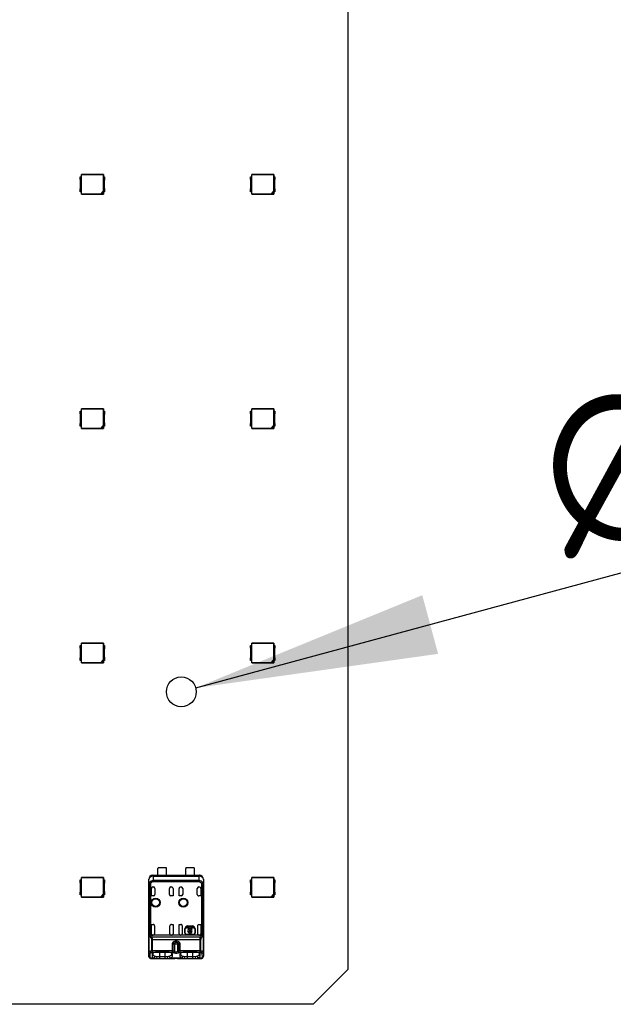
# Model space of a CAD drawing. Header units: millimetres. Extents: x 0 to 210, y 0 to 297.
# Tile 6 of 28: x 93.97 to 102.52, y 143.5 to 157.68. Entities that reach past the tile are written whole.
import ezdxf

# ---------------------------------------------------------------- set-up
doc = ezdxf.new("R2010")
doc.units = ezdxf.units.MM
doc.header["$LTSCALE"] = 19.36
doc.layers.get('0').update_dxf_attribs({"linetype": 'CONTINUOUS'})
doc.layers.add('Z_DIM_2D', color=7, linetype='CONTINUOUS')
doc.layers.add('Z_NOTICE', color=7, linetype='CONTINUOUS')
doc.styles.get("Standard").update_dxf_attribs({"font": 'txt', "width": 0.7})
doc.styles.add('TEXTSTYLE_3', font='helveticaneueltw1g-ltcn.otf')
doc.styles.add('TEXTSTYLE_4', font='gdt', dxfattribs={"width": 0.7})
doc.dimstyles.new('DIMSTYLE_3', dxfattribs={"dimtxt": 2.1, "dimasz": 3.5, "dimexe": 1.5, "dimexo": 0, "dimtad": 1, "dimdec": 3, "dimlfac": 10, "dimdsep": 46, "dimtxsty": 'TEXTSTYLE_3', "dimblk": '_FILLED', "dimblk1": '_FILLED', "dimblk2": '_FILLED', "dimcen": 0.09, "dimclrt": 5, "dimadec": 3, "dimazin": 2, "dimtol": 1, "dimtp": 0.1, "dimtm": 0.1, "dimtfac": 1, "dimtdec": 3, "dimtofl": 0, "dimtmove": 0, "dimatfit": 1, "dimldrblk": '_FILLED', "dimfxl": 0, "dimtolj": 1, "dimarcsym": 0})
doc.dimstyles.get("Standard").update_dxf_attribs({"dimtxt": 3.5, "dimasz": 3.5, "dimexe": 1.5, "dimexo": 0, "dimtad": 1, "dimdec": 3, "dimdsep": 46, "dimtxsty": 'Standard', "dimblk": '_FILLED', "dimblk1": '_FILLED', "dimblk2": '_FILLED', "dimcen": 0.09, "dimclrt": 5, "dimadec": 3, "dimazin": 2, "dimtol": 1, "dimtp": 0.001, "dimtm": 0.001, "dimtfac": 1, "dimtdec": 3, "dimtofl": 0, "dimtmove": 0, "dimatfit": 3, "dimldrblk": '_FILLED', "dimfxl": 0, "dimtolj": 1, "dimarcsym": 0})

# ---------------------------------------------------------------- blocks, each defined once
blk = doc.blocks.new('_FILLED')
at = {"color": 0, "linetype": 'ByBlock'}
blk.add_solid([(0, 0), (-1, 0.125), (-1, -0.125)], dxfattribs=at)
blk = doc.blocks.new('*D8')
at = {"layer": 'Z_DIM_2D', "color": 2, "linetype": 'Continuous', "transparency": 16777216}
blk.add_line((96.506, 148.056), (116.448, 153.447), dxfattribs=at)
at = {"layer": 'Z_DIM_2D', "color": 2, "linetype": 'Continuous', "transparency": 16777216, "xscale": 3.5, "yscale": 3.5, "zscale": 3.5, "rotation": 195.1266903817}
blk.add_blockref('_FILLED', (96.506, 148.056), dxfattribs=at)
at = {"layer": 'Z_DIM_2D', "color": 5, "linetype": 'Continuous', "transparency": 16777216}
for s, height, style, p in [(' (4x)', 2.1, 'TEXTSTYLE_3', (111.961, 152.778)), ('0.1', 1.47, 'TEXTSTYLE_3', (109.496, 152.438)), ('4.3', 2.1, 'TEXTSTYLE_3', (104.519, 150.766)), ('`', 1.47, 'TEXTSTYLE_4', (107.841, 151.99)), ('n', 2.1, 'TEXTSTYLE_4', (101.816, 150.035))]:
    blk.add_text(s, height=height, rotation=15.1267, dxfattribs=dict(at, style=style)).set_placement(p)

msp = doc.modelspace()

# ---------------------------------------------------------------- linework, layer by layer
at = {"color": 7, "linetype": 'Continuous'}
for p, q in [((98.69799, 169.9997), (98.69799, 143.9997)), ((94.8425, 155.4181), (94.85881, 155.4181)), ((94.8425, 155.37643), (94.8425, 155.4181)), ((95.1775, 155.4491), (94.8575, 155.4491)), ((94.8575, 155.4491), (94.86091, 155.44569)), ((94.8575, 155.4181), (94.8575, 155.4491)), ((94.85881, 155.2001), (94.85881, 155.4181)), ((95.1741, 155.44569), (94.86091, 155.44569)), ((94.86091, 155.17251), (94.86091, 155.44569)), ((95.1741, 155.44569), (95.1775, 155.4491)), ((95.1741, 155.44569), (95.1741, 155.20481)), ((95.17619, 155.4181), (95.1925, 155.4181)), ((95.17619, 155.4181), (95.17619, 155.2001)), ((95.1775, 155.4491), (95.1775, 155.4181)), ((95.1925, 155.4181), (95.1925, 155.37643)), ((97.29704, 155.4181), (97.31335, 155.4181)), ((97.29704, 155.37643), (97.29704, 155.4181)), ((97.63204, 155.4491), (97.31204, 155.4491)), ((97.31204, 155.4491), (97.31545, 155.44569)), ((97.31204, 155.4181), (97.31204, 155.4491)), ((97.31335, 155.2001), (97.31335, 155.4181)), ((97.62864, 155.44569), (97.31545, 155.44569)), ((97.31545, 155.17251), (97.31545, 155.44569)), ((97.62864, 155.44569), (97.63204, 155.4491)), ((97.62864, 155.44569), (97.62864, 155.20481)), ((97.63073, 155.4181), (97.64704, 155.4181)), ((97.63073, 155.4181), (97.63073, 155.2001)), ((97.63204, 155.4491), (97.63204, 155.4181)), ((97.64704, 155.4181), (97.64704, 155.37643)), ((94.8475, 155.25503), (94.8475, 155.36317)), ((95.1875, 155.36317), (95.1875, 155.25503)), ((97.30204, 155.25503), (97.30204, 155.36317)), ((97.64204, 155.36317), (97.64204, 155.25503)), ((94.8425, 155.2001), (94.8425, 155.24178)), ((94.85881, 155.2001), (94.8425, 155.2001)), ((94.8575, 155.1691), (94.8575, 155.2001)), ((94.86091, 155.17251), (94.8575, 155.1691)), ((94.8575, 155.1691), (95.1775, 155.1691)), ((94.86091, 155.17251), (95.1418, 155.17251)), ((95.1418, 155.17251), (95.1741, 155.20481)), ((95.1418, 155.17251), (95.14574, 155.17146)), ((95.17514, 155.20087), (95.14574, 155.17146)), ((95.14574, 155.17146), (95.17514, 155.17146)), ((95.1741, 155.20481), (95.17514, 155.20087)), ((95.17514, 155.17146), (95.17514, 155.20087)), ((95.1775, 155.1691), (95.17514, 155.17146)), ((95.1925, 155.2001), (95.17619, 155.2001)), ((95.1775, 155.2001), (95.1775, 155.1691)), ((95.1925, 155.24177), (95.1925, 155.2001)), ((97.29704, 155.2001), (97.29704, 155.24178)), ((97.31335, 155.2001), (97.29704, 155.2001)), ((97.31204, 155.1691), (97.31204, 155.2001)), ((97.31545, 155.17251), (97.31204, 155.1691)), ((97.31204, 155.1691), (97.63204, 155.1691)), ((97.31545, 155.17251), (97.59634, 155.17251)), ((97.59634, 155.17251), (97.62864, 155.20481)), ((97.59634, 155.17251), (97.60028, 155.17146)), ((97.62968, 155.20087), (97.60028, 155.17146)), ((97.60028, 155.17146), (97.62968, 155.17146)), ((97.62864, 155.20481), (97.62968, 155.20087)), ((97.62968, 155.17146), (97.62968, 155.20087)), ((97.63204, 155.1691), (97.62968, 155.17146)), ((97.64704, 155.2001), (97.63073, 155.2001)), ((97.63204, 155.2001), (97.63204, 155.1691)), ((97.64704, 155.24177), (97.64704, 155.2001)), ((94.8425, 152.0431), (94.85881, 152.0431)), ((94.8425, 152.00143), (94.8425, 152.0431)), ((95.1775, 152.0741), (94.8575, 152.0741)), ((94.8575, 152.0741), (94.86091, 152.07069)), ((94.8575, 152.0431), (94.8575, 152.0741)), ((94.85881, 151.8251), (94.85881, 152.0431)), ((95.1741, 152.07069), (94.86091, 152.07069)), ((94.86091, 151.79751), (94.86091, 152.07069)), ((95.1741, 152.07069), (95.1775, 152.0741)), ((95.1741, 152.07069), (95.1741, 151.82981)), ((95.17619, 152.0431), (95.1925, 152.0431)), ((95.17619, 152.0431), (95.17619, 151.8251)), ((95.1775, 152.0741), (95.1775, 152.0431)), ((95.1925, 152.0431), (95.1925, 152.00143)), ((97.29704, 152.0431), (97.31335, 152.0431)), ((97.29704, 152.00143), (97.29704, 152.0431)), ((97.63204, 152.0741), (97.31204, 152.0741)), ((97.31204, 152.0741), (97.31545, 152.07069)), ((97.31204, 152.0431), (97.31204, 152.0741)), ((97.31335, 151.8251), (97.31335, 152.0431)), ((97.62864, 152.07069), (97.31545, 152.07069)), ((97.31545, 151.79751), (97.31545, 152.07069)), ((97.62864, 152.07069), (97.63204, 152.0741)), ((97.62864, 152.07069), (97.62864, 151.82981)), ((97.63073, 152.0431), (97.64704, 152.0431)), ((97.63073, 152.0431), (97.63073, 151.8251)), ((97.63204, 152.0741), (97.63204, 152.0431)), ((97.64704, 152.0431), (97.64704, 152.00143)), ((94.8475, 151.88003), (94.8475, 151.98817)), ((95.1875, 151.98817), (95.1875, 151.88003)), ((97.30204, 151.88003), (97.30204, 151.98817)), ((97.64204, 151.98817), (97.64204, 151.88003)), ((94.8425, 151.8251), (94.8425, 151.86678)), ((94.85881, 151.8251), (94.8425, 151.8251)), ((94.8575, 151.7941), (94.8575, 151.8251)), ((94.86091, 151.79751), (94.8575, 151.7941)), ((94.8575, 151.7941), (95.1775, 151.7941)), ((94.86091, 151.79751), (95.1418, 151.79751)), ((95.1418, 151.79751), (95.1741, 151.82981)), ((95.1418, 151.79751), (95.14574, 151.79646)), ((95.17514, 151.82587), (95.14574, 151.79646)), ((95.14574, 151.79646), (95.17514, 151.79646)), ((95.1741, 151.82981), (95.17514, 151.82587)), ((95.17514, 151.79646), (95.17514, 151.82587)), ((95.1775, 151.7941), (95.17514, 151.79646)), ((95.1925, 151.8251), (95.17619, 151.8251)), ((95.1775, 151.8251), (95.1775, 151.7941)), ((95.1925, 151.86677), (95.1925, 151.8251)), ((97.29704, 151.8251), (97.29704, 151.86678)), ((97.31335, 151.8251), (97.29704, 151.8251)), ((97.31204, 151.7941), (97.31204, 151.8251)), ((97.31545, 151.79751), (97.31204, 151.7941)), ((97.31204, 151.7941), (97.63204, 151.7941)), ((97.31545, 151.79751), (97.59634, 151.79751)), ((97.59634, 151.79751), (97.62864, 151.82981)), ((97.59634, 151.79751), (97.60028, 151.79646)), ((97.62968, 151.82587), (97.60028, 151.79646)), ((97.60028, 151.79646), (97.62968, 151.79646)), ((97.62864, 151.82981), (97.62968, 151.82587)), ((97.62968, 151.79646), (97.62968, 151.82587)), ((97.63204, 151.7941), (97.62968, 151.79646)), ((97.64704, 151.8251), (97.63073, 151.8251)), ((97.63204, 151.8251), (97.63204, 151.7941)), ((97.64704, 151.86677), (97.64704, 151.8251)), ((94.8425, 148.6681), (94.85881, 148.6681)), ((94.8425, 148.62643), (94.8425, 148.6681)), ((94.8475, 148.50503), (94.8475, 148.61317)), ((95.1775, 148.6991), (94.8575, 148.6991)), ((94.8575, 148.6991), (94.86091, 148.69569)), ((94.8575, 148.6681), (94.8575, 148.6991)), ((94.85881, 148.4501), (94.85881, 148.6681)), ((95.1741, 148.69569), (94.86091, 148.69569)), ((94.86091, 148.42251), (94.86091, 148.69569)), ((95.1741, 148.69569), (95.1775, 148.6991)), ((95.1741, 148.69569), (95.1741, 148.45481)), ((95.17619, 148.6681), (95.1925, 148.6681)), ((95.17619, 148.6681), (95.17619, 148.4501)), ((95.1775, 148.6991), (95.1775, 148.6681)), ((95.1875, 148.61317), (95.1875, 148.50503)), ((95.1925, 148.6681), (95.1925, 148.62643)), ((97.29704, 148.6681), (97.31335, 148.6681)), ((97.29704, 148.62643), (97.29704, 148.6681)), ((97.30204, 148.50503), (97.30204, 148.61317)), ((97.63204, 148.6991), (97.31204, 148.6991)), ((97.31204, 148.6991), (97.31545, 148.69569)), ((97.31204, 148.6681), (97.31204, 148.6991)), ((97.31335, 148.4501), (97.31335, 148.6681)), ((97.62864, 148.69569), (97.31545, 148.69569)), ((97.31545, 148.42251), (97.31545, 148.69569)), ((97.62864, 148.69569), (97.63204, 148.6991)), ((97.62864, 148.69569), (97.62864, 148.45481)), ((97.63073, 148.6681), (97.64704, 148.6681)), ((97.63073, 148.6681), (97.63073, 148.4501)), ((97.63204, 148.6991), (97.63204, 148.6681)), ((97.64204, 148.61317), (97.64204, 148.50503)), ((97.64704, 148.6681), (97.64704, 148.62643)), ((94.8425, 148.4501), (94.8425, 148.49178)), ((95.1925, 148.49177), (95.1925, 148.4501)), ((97.29704, 148.4501), (97.29704, 148.49178)), ((97.64704, 148.49177), (97.64704, 148.4501)), ((94.85881, 148.4501), (94.8425, 148.4501)), ((94.8575, 148.4191), (94.8575, 148.4501)), ((94.86091, 148.42251), (94.8575, 148.4191)), ((94.8575, 148.4191), (95.1775, 148.4191)), ((94.86091, 148.42251), (95.1418, 148.42251)), ((95.1418, 148.42251), (95.1741, 148.45481)), ((95.1418, 148.42251), (95.14574, 148.42146)), ((95.17514, 148.45087), (95.14574, 148.42146)), ((95.14574, 148.42146), (95.17514, 148.42146)), ((95.1741, 148.45481), (95.17514, 148.45087)), ((95.17514, 148.42146), (95.17514, 148.45087)), ((95.1775, 148.4191), (95.17514, 148.42146)), ((95.1925, 148.4501), (95.17619, 148.4501)), ((95.1775, 148.4501), (95.1775, 148.4191)), ((97.31335, 148.4501), (97.29704, 148.4501)), ((97.31204, 148.4191), (97.31204, 148.4501)), ((97.31545, 148.42251), (97.31204, 148.4191)), ((97.31204, 148.4191), (97.63204, 148.4191)), ((97.31545, 148.42251), (97.59634, 148.42251)), ((97.59634, 148.42251), (97.62864, 148.45481)), ((97.59634, 148.42251), (97.60028, 148.42146)), ((97.62968, 148.45087), (97.60028, 148.42146)), ((97.60028, 148.42146), (97.62968, 148.42146)), ((97.62864, 148.45481), (97.62968, 148.45087)), ((97.62968, 148.42146), (97.62968, 148.45087)), ((97.63204, 148.4191), (97.62968, 148.42146)), ((97.64704, 148.4501), (97.63073, 148.4501)), ((97.63204, 148.4501), (97.63204, 148.4191)), ((95.88849, 145.35963), (96.5585, 145.35963)), ((95.8885, 145.35963), (95.8885, 145.35813)), ((95.8885, 145.35813), (96.5585, 145.35813)), ((95.961, 145.35941), (95.961, 145.45463)), ((95.96601, 145.46963), (96.081, 145.46963)), ((96.086, 145.35941), (96.086, 145.45463)), ((96.361, 145.35941), (96.361, 145.45463)), ((96.36601, 145.46963), (96.481, 145.46963)), ((96.486, 145.35941), (96.486, 145.45463)), ((96.5585, 145.35813), (96.5585, 145.35963)), ((94.8425, 145.2931), (94.85881, 145.2931)), ((94.8425, 145.25143), (94.8425, 145.2931)), ((94.8475, 145.13003), (94.8475, 145.23817)), ((95.1775, 145.3241), (94.8575, 145.3241)), ((94.8575, 145.3241), (94.86091, 145.32069)), ((94.8575, 145.2931), (94.8575, 145.3241)), ((94.85881, 145.0751), (94.85881, 145.2931)), ((95.1741, 145.32069), (94.86091, 145.32069)), ((94.86091, 145.04751), (94.86091, 145.32069)), ((95.1741, 145.32069), (95.1775, 145.3241)), ((95.1741, 145.32069), (95.1741, 145.07981)), ((95.17619, 145.2931), (95.1925, 145.2931)), ((95.17619, 145.2931), (95.17619, 145.0751)), ((95.1775, 145.3241), (95.1775, 145.2931)), ((95.1875, 145.23817), (95.1875, 145.13003)), ((95.1925, 145.2931), (95.1925, 145.25143)), ((95.8285, 144.35463), (95.8285, 145.29963)), ((95.83086, 145.23085), (95.83086, 144.25202)), ((95.85788, 145.24363), (95.848, 145.24366)), ((96.61561, 144.25201), (96.61561, 145.23085)), ((96.61613, 144.25202), (96.61613, 145.23085)), ((96.6185, 145.29963), (96.6185, 144.35463)), ((97.29704, 145.2931), (97.31335, 145.2931)), ((97.29704, 145.25143), (97.29704, 145.2931)), ((97.30204, 145.13003), (97.30204, 145.23817)), ((97.63204, 145.3241), (97.31204, 145.3241)), ((97.31204, 145.3241), (97.31545, 145.32069)), ((97.31204, 145.2931), (97.31204, 145.3241)), ((97.31335, 145.0751), (97.31335, 145.2931)), ((97.62864, 145.32069), (97.31545, 145.32069)), ((97.31545, 145.04751), (97.31545, 145.32069)), ((97.62864, 145.32069), (97.63204, 145.3241)), ((97.62864, 145.32069), (97.62864, 145.07981)), ((97.63073, 145.2931), (97.64704, 145.2931)), ((97.63073, 145.2931), (97.63073, 145.0751)), ((97.63204, 145.3241), (97.63204, 145.2931)), ((97.64204, 145.23817), (97.64204, 145.13003)), ((97.64704, 145.2931), (97.64704, 145.25143)), ((94.8425, 145.0751), (94.8425, 145.11678)), ((94.85881, 145.0751), (94.8425, 145.0751)), ((94.8575, 145.0441), (94.8575, 145.0751)), ((95.1418, 145.04751), (95.1741, 145.07981)), ((95.17514, 145.07587), (95.14574, 145.04646)), ((95.1741, 145.07981), (95.17514, 145.07587)), ((95.17514, 145.04646), (95.17514, 145.07587)), ((95.1925, 145.0751), (95.17619, 145.0751)), ((95.1775, 145.0751), (95.1775, 145.0441)), ((95.1925, 145.11677), (95.1925, 145.0751)), ((95.86795, 145.05963), (95.86795, 145.16963)), ((95.88795, 145.18963), (95.8985, 145.18963)), ((95.9185, 145.16963), (95.9185, 145.07963)), ((96.1285, 145.07963), (96.1285, 145.16963)), ((96.1485, 145.18963), (96.15905, 145.18963)), ((96.17905, 145.16963), (96.17905, 145.05963)), ((96.26795, 145.05963), (96.26795, 145.16963)), ((96.28795, 145.18963), (96.2985, 145.18963)), ((96.3185, 145.16963), (96.3185, 145.07963)), ((96.5285, 145.07963), (96.5285, 145.16963)), ((96.5485, 145.18963), (96.55905, 145.18963)), ((96.57905, 145.16963), (96.57905, 145.05963)), ((97.29704, 145.0751), (97.29704, 145.11678)), ((97.31335, 145.0751), (97.29704, 145.0751)), ((97.31204, 145.0441), (97.31204, 145.0751)), ((97.59634, 145.04751), (97.62864, 145.07981)), ((97.62968, 145.07587), (97.60028, 145.04646)), ((97.62864, 145.07981), (97.62968, 145.07587)), ((97.62968, 145.04646), (97.62968, 145.07587)), ((97.64704, 145.0751), (97.63073, 145.0751)), ((97.63204, 145.0751), (97.63204, 145.0441)), ((97.64704, 145.11677), (97.64704, 145.0751)), ((94.86091, 145.04751), (94.8575, 145.0441)), ((94.8575, 145.0441), (95.1775, 145.0441)), ((94.86091, 145.04751), (95.1418, 145.04751)), ((95.1418, 145.04751), (95.14574, 145.04646)), ((95.14574, 145.04646), (95.17514, 145.04646)), ((95.1775, 145.0441), (95.17514, 145.04646)), ((95.8985, 145.05963), (95.86795, 145.05963)), ((96.17905, 145.05963), (96.1485, 145.05963)), ((96.2985, 145.05963), (96.26795, 145.05963)), ((96.57905, 145.05963), (96.5485, 145.05963)), ((97.31545, 145.04751), (97.31204, 145.0441)), ((97.31204, 145.0441), (97.63204, 145.0441)), ((97.31545, 145.04751), (97.59634, 145.04751)), ((97.59634, 145.04751), (97.60028, 145.04646)), ((97.60028, 145.04646), (97.62968, 145.04646)), ((97.63204, 145.0441), (97.62968, 145.04646)), ((95.86795, 144.64963), (95.89247, 144.64963)), ((95.86795, 144.5163), (95.86795, 144.64963)), ((96.15452, 144.64963), (96.17905, 144.64963)), ((96.17905, 144.64963), (96.17905, 144.5163)), ((96.26795, 144.64963), (96.29247, 144.64963)), ((96.26795, 144.5163), (96.26795, 144.64963)), ((96.55452, 144.64963), (96.57905, 144.64963)), ((96.57905, 144.64963), (96.57905, 144.5163)), ((95.91248, 144.62962), (95.91248, 144.5163)), ((96.13451, 144.5163), (96.13451, 144.62962)), ((96.31248, 144.62962), (96.31248, 144.5163)), ((96.35085, 144.5263), (96.35085, 144.5863)), ((96.3535, 144.5263), (96.3535, 144.5863)), ((96.4735, 144.5063), (96.3735, 144.5063)), ((96.4735, 144.50365), (96.3735, 144.50365)), ((96.47267, 144.61438), (96.37387, 144.61438)), ((96.37387, 144.61438), (96.37387, 144.60113)), ((96.37387, 144.60113), (96.41665, 144.60113)), ((96.3935, 144.62894), (96.4535, 144.62894)), ((96.3935, 144.6263), (96.4535, 144.6263)), ((96.41665, 144.60113), (96.41665, 144.59089)), ((96.41665, 144.57847), (96.41665, 144.53716)), ((96.41665, 144.52474), (96.41665, 144.51438)), ((96.41665, 144.51438), (96.4299, 144.51438)), ((96.4299, 144.60113), (96.47267, 144.60113)), ((96.4299, 144.59089), (96.4299, 144.60113)), ((96.4299, 144.53716), (96.4299, 144.57847)), ((96.4299, 144.51438), (96.4299, 144.52474)), ((96.44332, 144.56609), (96.45597, 144.56609)), ((96.45597, 144.54954), (96.44332, 144.54954)), ((96.47267, 144.60113), (96.47267, 144.61438)), ((96.4935, 144.5863), (96.4935, 144.5263)), ((96.49614, 144.5863), (96.49614, 144.5263)), ((96.53451, 144.5163), (96.53451, 144.62962)), ((95.85788, 144.49615), (95.85972, 144.4963)), ((96.58728, 144.4963), (95.85972, 144.4963)), ((96.22268, 144.38963), (96.22157, 144.38963)), ((96.22635, 144.38963), (96.22268, 144.38963)), ((96.58728, 144.4963), (96.58912, 144.49615)), ((95.82946, 144.19387), (95.82946, 144.35463)), ((95.82946, 144.35396), (95.82946, 144.35463)), ((95.83097, 144.25202), (95.83086, 144.25202)), ((95.87749, 144.22693), (95.87722, 144.1941)), ((95.88721, 144.22235), (95.87722, 144.1941)), ((95.8779, 144.22919), (95.8774, 144.22695)), ((95.88736, 144.2389), (95.88721, 144.22233)), ((95.8964, 144.24302), (95.8909, 144.24081)), ((96.10842, 144.24914), (95.9384, 144.24912)), ((96.15636, 144.24068), (96.15084, 144.24288)), ((96.15978, 144.22231), (96.15964, 144.23896)), ((96.16977, 144.19406), (96.15979, 144.22234)), ((96.1695, 144.22693), (96.16894, 144.22978)), ((96.16977, 144.19406), (96.1695, 144.22693)), ((96.27749, 144.22693), (96.27722, 144.1941)), ((96.28721, 144.22235), (96.27722, 144.1941)), ((96.2779, 144.22919), (96.2774, 144.22695)), ((96.28736, 144.2389), (96.28721, 144.22233)), ((96.2964, 144.24302), (96.2909, 144.24081)), ((96.50842, 144.24914), (96.3384, 144.24912)), ((96.55636, 144.24068), (96.55084, 144.24288)), ((96.55978, 144.22231), (96.55964, 144.23896)), ((96.56977, 144.19406), (96.55979, 144.22234)), ((96.5695, 144.22693), (96.56894, 144.22978)), ((96.56977, 144.19406), (96.5695, 144.22693)), ((96.61753, 144.35396), (96.61753, 144.35463)), ((96.61753, 144.35463), (96.61753, 144.19387)), ((95.8387, 144.17102), (95.83872, 144.171)), ((95.86012, 144.16024), (95.8659, 144.1597)), ((95.8659, 144.1597), (95.86909, 144.15963)), ((95.8691, 144.15963), (96.18144, 144.15963)), ((95.94447, 144.15966), (95.94838, 144.18953)), ((95.94838, 144.1895), (96.0986, 144.18949)), ((96.10253, 144.15968), (96.0986, 144.18953)), ((96.13585, 144.16459), (96.13788, 144.16565)), ((96.18145, 144.15963), (96.18409, 144.15968)), ((96.18409, 144.15968), (96.18513, 144.15973)), ((96.18514, 144.15973), (96.1901, 144.16011)), ((96.1901, 144.16011), (96.19443, 144.16059)), ((96.19443, 144.16059), (96.19913, 144.16114)), ((96.24446, 144.16154), (96.25423, 144.1604)), ((96.26186, 144.15973), (96.26559, 144.15963)), ((96.26559, 144.15963), (96.57792, 144.15963)), ((96.34838, 144.1895), (96.4986, 144.18949)), ((96.4986, 144.18953), (96.50254, 144.15969)), ((96.53588, 144.1646), (96.5379, 144.16566)), ((96.60167, 144.16548), (96.60601, 144.16875)), ((96.60601, 144.16875), (96.6083, 144.17102)), ((96.61753, 144.19362), (96.61752, 144.19435)), ((98.19799, 143.4997), (98.69799, 143.9997)), ((98.19799, 143.4997), (72.19799, 143.4997))]:
    msp.add_line(p, q, dxfattribs=at)
at = {"color": 9, "linetype": 'Continuous'}
for p, q in [((95.8902, 145.34393), (95.89016, 145.35797)), ((96.55683, 145.35797), (96.55679, 145.34393)), ((95.8285, 145.29963), (95.83016, 145.29797)), ((95.83086, 145.23085), (95.83016, 145.29797)), ((95.83086, 145.23085), (95.83138, 145.23085)), ((95.83138, 145.23085), (95.83138, 144.25202)), ((95.84095, 145.24363), (95.83996, 145.24363)), ((95.83996, 145.24363), (95.83996, 144.48993)), ((95.84842, 145.24855), (95.8414, 145.25219)), ((95.848, 145.24366), (95.84279, 145.2437)), ((95.85788, 145.24363), (95.84842, 145.24855)), ((95.85788, 144.49615), (95.85788, 145.24363)), ((95.8902, 145.34393), (96.55679, 145.34393)), ((95.8902, 145.34393), (95.8908, 145.28172)), ((96.55623, 145.28172), (95.8908, 145.28172)), ((95.8908, 145.26639), (95.8908, 145.28172)), ((95.8908, 145.26639), (96.55619, 145.26639)), ((96.55623, 145.28172), (96.55619, 145.26639)), ((96.55623, 145.28172), (96.55679, 145.34393)), ((96.60563, 145.25221), (96.58912, 145.24363)), ((96.58912, 145.24363), (96.60704, 145.24363)), ((96.58912, 145.24363), (96.58912, 144.49615)), ((96.60704, 144.49035), (96.60704, 145.24363)), ((96.61561, 145.23085), (96.61613, 145.23085)), ((96.61683, 145.29797), (96.61613, 145.23085)), ((96.61683, 145.29797), (96.6185, 145.29963)), ((96.35085, 144.5863), (96.3535, 144.5863)), ((96.3535, 144.5263), (96.35085, 144.5263)), ((96.3735, 144.50365), (96.3735, 144.5063)), ((96.3935, 144.6263), (96.3935, 144.62894)), ((96.4535, 144.62894), (96.4535, 144.6263)), ((96.4735, 144.5063), (96.4735, 144.50365)), ((96.4935, 144.5863), (96.49614, 144.5863)), ((96.49614, 144.5263), (96.4935, 144.5263)), ((95.86936, 144.43402), (96.57764, 144.43403)), ((95.86936, 144.43402), (95.86936, 144.27004)), ((96.57281, 144.46802), (95.87418, 144.46802)), ((95.88193, 144.25125), (95.88193, 144.43403)), ((96.16506, 144.36963), (96.28193, 144.36963)), ((96.16506, 144.36963), (96.16506, 144.25125)), ((96.17764, 144.36963), (96.17764, 144.27004)), ((96.19885, 144.36963), (96.19885, 144.26324)), ((96.21233, 144.38931), (96.20932, 144.40897)), ((96.21401, 144.38947), (96.21233, 144.38931)), ((96.21582, 144.38957), (96.21401, 144.38947)), ((96.22157, 144.38963), (96.21582, 144.38957)), ((96.23469, 144.3893), (96.23767, 144.40897)), ((96.24814, 144.26324), (96.24814, 144.36963)), ((96.26936, 144.27004), (96.26936, 144.36963)), ((96.28193, 144.25124), (96.28193, 144.36963)), ((96.56506, 144.43403), (96.56506, 144.25124)), ((96.57764, 144.27004), (96.57764, 144.43403)), ((95.82946, 144.19387), (95.83086, 144.25202)), ((95.84946, 144.17506), (95.85086, 144.23322)), ((96.17764, 144.27004), (95.86936, 144.27004)), ((95.87825, 144.22907), (95.87749, 144.22693)), ((95.88193, 144.25125), (96.16506, 144.25125)), ((95.9885, 144.15963), (95.9885, 144.24913)), ((96.0585, 144.24914), (96.0585, 144.15963)), ((96.57764, 144.27004), (96.26936, 144.27004)), ((96.27825, 144.22907), (96.27749, 144.22693)), ((96.28193, 144.25124), (96.56506, 144.25124)), ((96.3885, 144.15963), (96.3885, 144.24913)), ((96.4585, 144.24914), (96.4585, 144.15963)), ((96.59614, 144.23322), (96.59753, 144.17506)), ((96.61613, 144.25202), (96.61753, 144.19387)), ((95.90908, 144.16565), (95.85352, 144.16565)), ((96.30909, 144.16565), (96.13787, 144.16565)), ((96.18409, 144.15971), (96.18513, 144.15973)), ((96.25505, 144.16059), (96.24557, 144.16201)), ((96.25917, 144.16005), (96.25505, 144.16059)), ((96.26291, 144.15971), (96.25917, 144.16005)), ((96.26291, 144.15971), (96.26186, 144.15973)), ((96.59348, 144.16566), (96.5379, 144.16566))]:
    msp.add_line(p, q, dxfattribs=at)
at = {"color": 7, "linetype": 'Continuous'}
for points in [[(95.84214, 145.24363), (95.84193, 145.24361), (95.84173, 145.2436), (95.84153, 145.24359), (95.84133, 145.2436), (95.84114, 145.24361), (95.84095, 145.24363)], [(96.61613, 144.25202), (96.61613, 144.25198), (96.6161, 144.25204), (96.61607, 144.25211), (96.616, 144.25218), (96.61585, 144.25224)], [(95.8387, 144.17102), (95.84047, 144.16922), (95.84475, 144.16585), (95.84952, 144.16324), (95.85467, 144.16139), (95.86012, 144.16024)], [(96.19913, 144.16114), (96.20421, 144.16172), (96.20967, 144.16225), (96.21544, 144.16265), (96.2214, 144.16285), (96.22743, 144.16281), (96.23337, 144.16254), (96.23906, 144.1621), (96.24446, 144.16154)], [(96.25423, 144.1604), (96.25864, 144.15995), (96.26185, 144.15973)], [(96.57793, 144.15963), (96.58022, 144.15967), (96.58606, 144.16012), (96.59157, 144.16118), (96.5968, 144.16295), (96.60167, 144.16548)]]:
    msp.add_lwpolyline(points, dxfattribs=at)
for centre, radius in [((96.29799, 147.9997), 0.215), ((95.9285, 144.96463), 0.0657), ((95.9285, 144.96463), 0.055), ((96.3285, 144.96463), 0.0657), ((96.3285, 144.96463), 0.055)]:
    msp.add_circle(centre, radius, dxfattribs=at)
at = {"color": 9, "linetype": 'Continuous'}
for centre in [(95.9285, 144.96463), (96.3285, 144.96463)]:
    msp.add_circle(centre, 0.05858, dxfattribs=at)
at = {"color": 7, "linetype": 'Continuous'}
for centre, radius, start, end in [((94.8275, 155.36317), 0.02, 0, 41.444644), ((95.2075, 155.36317), 0.02, 138.554458, 180), ((97.28204, 155.36317), 0.02, 0, 41.444644), ((97.66204, 155.36317), 0.02, 138.554458, 180), ((94.8275, 155.25503), 0.02, 318.554458, 360), ((95.2075, 155.25503), 0.02, 180, 221.444644), ((97.28204, 155.25503), 0.02, 318.554458, 360), ((97.66204, 155.25503), 0.02, 180, 221.444644), ((94.8275, 151.98817), 0.02, 0, 41.444644), ((94.8275, 151.88003), 0.02, 318.554458, 360), ((95.2075, 151.98817), 0.02, 138.554458, 180), ((95.2075, 151.88003), 0.02, 180, 221.444644), ((97.28204, 151.98817), 0.02, 0, 41.444644), ((97.28204, 151.88003), 0.02, 318.554458, 360), ((97.66204, 151.98817), 0.02, 138.554458, 180), ((97.66204, 151.88003), 0.02, 180, 221.444644), ((94.8275, 148.61317), 0.02, 0, 41.444644), ((95.2075, 148.61317), 0.02, 138.554458, 180), ((97.28204, 148.61317), 0.02, 0, 41.444644), ((97.66204, 148.61317), 0.02, 138.554458, 180), ((94.8275, 148.50503), 0.02, 318.554458, 360), ((95.2075, 148.50503), 0.02, 180, 221.444644), ((97.28204, 148.50503), 0.02, 318.554458, 360), ((97.66204, 148.50503), 0.02, 180, 221.444644), ((95.986, 145.45463), 0.025, 143.117021, 180), ((96.061, 145.45463), 0.025, 359.999999, 36.869898), ((96.386, 145.45463), 0.025, 143.117021, 180), ((96.461, 145.45463), 0.025, 359.999999, 36.869898), ((94.8275, 145.23817), 0.02, 0, 41.444644), ((95.2075, 145.23817), 0.02, 138.554458, 180), ((97.28204, 145.23817), 0.02, 0, 41.444644), ((97.66204, 145.23817), 0.02, 138.554458, 180), ((94.8275, 145.13003), 0.02, 318.554458, 360), ((95.2075, 145.13003), 0.02, 180, 221.444644), ((95.8985, 145.16963), 0.02, 0, 90), ((96.1485, 145.16963), 0.02, 90, 180), ((96.2985, 145.16963), 0.02, 0, 90), ((96.5485, 145.16963), 0.02, 90, 180), ((97.28204, 145.13003), 0.02, 318.554458, 360), ((97.66204, 145.13003), 0.02, 180, 221.444644), ((95.88796, 144.5163), 0.02001, 243.014387, 269.976358), ((96.29246, 144.51632), 0.02002, 270.048335, 359.942935), ((96.3935, 144.5863), 0.04264, 90, 180), ((96.3735, 144.5263), 0.02264, 180, 270), ((96.3935, 144.5863), 0.04, 89.983957, 180.012262), ((96.3735, 144.5263), 0.02, 180, 270), ((96.42327, 144.55782), 0.03373, 101.327261, 258.672739), ((96.42327, 144.55782), 0.02169, 107.784655, 252.215345), ((96.42327, 144.55782), 0.03373, 14.204189, 78.672739), ((96.42327, 144.55782), 0.02169, 22.431983, 72.215345), ((96.42327, 144.55782), 0.03373, 281.327261, 345.795811), ((96.42327, 144.55782), 0.02169, 287.784655, 337.568017), ((96.4535, 144.5863), 0.04, 359.984017, 90.012308), ((96.4535, 144.5863), 0.04264, 0, 90), ((96.4735, 144.5263), 0.02264, 270, 360), ((96.4735, 144.5263), 0.02, 270, 360), ((96.55472, 144.51684), 0.02056, 243.188706, 260.596931), ((96.55904, 144.5163), 0.02, 270.007584, 359.991814), ((96.55453, 144.51576), 0.01946, 260.607202, 269.94341), ((95.85222, 144.25413), 0.02087, 232.604749, 237.519858), ((95.9036, 144.22218), 0.01639, 179.481343, 187.600668), ((96.3036, 144.22218), 0.01639, 179.481988, 187.60091), ((103.261, 142.26759), 7.59322, 165.304802, 165.524186), ((95.92837, 144.20203), 0.04117, 242.066731, 248.745537), ((90.15661, 142.6262), 6.17653, 14.433577, 14.702759), ((103.90956, 142.20804), 7.84876, 165.344574, 165.556841), ((88.39087, 145.28488), 8.03254, 351.947158, 352.162526), ((90.72092, 142.66463), 6.00785, 14.469275, 14.745978)]:
    msp.add_arc(centre, radius, start, end, dxfattribs=at)
at = {"color": 9, "linetype": 'Continuous'}
for centre, radius, start, end in [((95.89016, 145.29796), 0.06, 90.004865, 179.996441), ((96.55683, 145.29796), 0.06, 0.002869, 89.995132), ((95.84717, 144.19392), 0.01771, 180.196077, 189.75115), ((96.1814, 144.20286), 0.04323, 270.051241, 273.561753), ((96.1807, 144.22409), 0.06446, 273.010734, 273.912153), ((96.2656, 144.2031), 0.04347, 266.447843, 269.986689), ((96.59982, 144.19392), 0.01771, 350.250832, 359.807482)]:
    msp.add_arc(centre, radius, start, end, dxfattribs=at)
at = {"color": 7, "linetype": 'Continuous'}
for centre, major_axis, ratio, start_param, end_param in [((95.8885, 145.29963), (-0.04243, 0.04243), 0.99992385, -0.78536027, 0.78538007), ((96.55849, 145.29963), (0.04243, 0.04243), 0.99992385, -0.78539817, 0.78539535), ((95.88795, 145.16963), (0.02, 0), 0.99999391, 1.57079632, 3.14159266), ((95.8985, 145.07963), (0, 0.02), 0.9998477, -3.14159265, -1.57079633), ((96.1485, 145.07963), (0, 0.02), 0.9998477, 1.57079633, 3.14159261), ((96.15905, 145.16963), (0.02, 0), 0.99999391, 0, 1.57079633), ((96.28795, 145.16963), (0.02, 0), 0.99999391, 1.57079633, 3.14159266), ((96.2985, 145.07963), (0, 0.02), 0.9998477, -3.14159265, -1.57079633), ((96.5485, 145.07963), (0, 0.02), 0.9998477, 1.57079633, 3.14160417), ((96.55905, 145.16963), (0.02, 0), 0.99999391, 0, 1.57079633), ((95.89248, 144.62963), (0.01415, -0.01415), 0.99969546, 7.06843118, 8.63953207), ((96.15451, 144.62963), (0.01415, 0.01415), 0.99969546, 0.78524559, 2.35634678), ((96.29248, 144.62963), (0.01415, -0.01415), 0.99969546, 7.06843118, 8.63953207), ((95.89248, 144.5163), (0.02, 0), 0.9998477, -1.57079585, 0), ((96.15451, 144.5163), (0.02, 0), 0.9998477, 3.14159265, 4.55381278), ((96.15905, 144.5163), (0.02, 0), 0.99999391, -1.57079633, 0), ((96.28795, 144.5163), (0.02, 0), 0.99999391, 3.14159265, 4.55268568)]:
    msp.add_ellipse(centre, major_axis=major_axis, ratio=ratio, start_param=start_param, end_param=end_param, dxfattribs=at)
at = {"color": 9, "linetype": 'Continuous'}
for points, knots in [([(95.8902, 145.34393), (95.87538, 145.34387), (95.84703, 145.33688), (95.83025, 145.31028), (95.83016, 145.29797)], [0, 0, 0, 0, 0.54612074, 1, 1, 1, 1]), ([(95.83086, 145.23085), (95.83087, 145.23583), (95.83142, 145.24491), (95.83835, 145.25074), (95.8414, 145.25219)], [0, 0, 0, 0, 0.5954459, 1, 1, 1, 1]), ([(95.83996, 145.24363), (95.83789, 145.24377), (95.83163, 145.2412), (95.83173, 145.23445), (95.83138, 145.23085)], [0, 0, 0, 0, 0.36426541, 1, 1, 1, 1]), ([(95.8908, 145.28172), (95.88086, 145.28163), (95.86063, 145.27589), (95.84651, 145.26068), (95.8414, 145.25219)], [0, 0, 0, 0, 0.50086114, 1, 1, 1, 1]), ([(95.8908, 145.26639), (95.88734, 145.2668), (95.87356, 145.26309), (95.8623, 145.25289), (95.85788, 145.24363)], [0, 0, 0, 0, 0.25379273, 1, 1, 1, 1]), ([(96.55619, 145.26639), (96.55966, 145.26671), (96.5734, 145.26318), (96.58472, 145.2529), (96.58912, 145.24363)], [0, 0, 0, 0, 0.25377733, 1, 1, 1, 1]), ([(96.60563, 145.25221), (96.60053, 145.26069), (96.58636, 145.27583), (96.56617, 145.28161), (96.55623, 145.28172)], [0, 0, 0, 0, 0.49892658, 1, 1, 1, 1]), ([(96.61683, 145.29797), (96.61674, 145.31028), (96.59997, 145.33688), (96.57161, 145.34388), (96.55679, 145.34393)], [0, 0, 0, 0, 0.45390242, 1, 1, 1, 1]), ([(96.61613, 145.23085), (96.61612, 145.23585), (96.61562, 145.24497), (96.60866, 145.25075), (96.60563, 145.25221)], [0, 0, 0, 0, 0.59854183, 1, 1, 1, 1]), ([(96.60704, 145.24363), (96.60905, 145.24322), (96.61537, 145.24168), (96.61522, 145.23446), (96.61561, 145.23085)], [0, 0, 0, 0, 0.36217113, 1, 1, 1, 1]), ([(95.85989, 144.45669), (95.86111, 144.45519), (95.8661, 144.44866), (95.86938, 144.44035), (95.86936, 144.43402)], [0, 0, 0, 0, 0.23364166, 1, 1, 1, 1]), ([(95.88193, 144.43402), (95.88187, 144.43711), (95.88116, 144.44877), (95.87775, 144.4602), (95.87418, 144.46802)], [0, 0, 0, 0, 0.26417147, 1, 1, 1, 1]), ([(96.20932, 144.40897), (96.19906, 144.40643), (96.18373, 144.40078), (96.16799, 144.38578), (96.16505, 144.37491), (96.16506, 144.36963)], [0, 0, 0, 0, 0.49947028, 0.75060521, 1, 1, 1, 1]), ([(96.17764, 144.36963), (96.17775, 144.37643), (96.19339, 144.38501), (96.20547, 144.38857), (96.21233, 144.38931)], [0, 0, 0, 0, 0.49598164, 1, 1, 1, 1]), ([(96.21233, 144.38931), (96.20847, 144.38845), (96.20108, 144.38276), (96.19885, 144.37409), (96.19885, 144.36963)], [0, 0, 0, 0, 0.47009827, 1, 1, 1, 1]), ([(96.23456, 144.38933), (96.23844, 144.3885), (96.24589, 144.38282), (96.24814, 144.3741), (96.24814, 144.36963)], [0, 0, 0, 0, 0.46985014, 1, 1, 1, 1]), ([(96.28193, 144.36963), (96.28194, 144.37994), (96.26794, 144.39962), (96.24806, 144.40739), (96.23767, 144.40897)], [0, 0, 0, 0, 0.49525513, 1, 1, 1, 1]), ([(96.26936, 144.36963), (96.26932, 144.37122), (96.2668, 144.37721), (96.2611, 144.38048), (96.25703, 144.38253)], [0, 0, 0, 0, 0.25859573, 1, 1, 1, 1]), ([(96.57281, 144.46802), (96.5716, 144.46557), (96.56697, 144.45484), (96.56498, 144.44298), (96.56506, 144.43402)], [0, 0, 0, 0, 0.23356634, 1, 1, 1, 1]), ([(96.5871, 144.45669), (96.58589, 144.45518), (96.58095, 144.44864), (96.57746, 144.44035), (96.57764, 144.43403)], [0, 0, 0, 0, 0.23396628, 1, 1, 1, 1]), ([(95.84685, 144.26267), (95.84514, 144.26189), (95.83952, 144.25913), (95.83409, 144.25549), (95.83138, 144.25202)], [0, 0, 0, 0, 0.29989167, 1, 1, 1, 1]), ([(95.86936, 144.27004), (95.86723, 144.26953), (95.85959, 144.26755), (95.85206, 144.26502), (95.84685, 144.26267)], [0, 0, 0, 0, 0.27673868, 1, 1, 1, 1]), ([(95.85086, 144.23322), (95.85149, 144.23421), (95.85495, 144.2386), (95.85971, 144.24177), (95.86355, 144.24388)], [0, 0, 0, 0, 0.21178273, 1, 1, 1, 1]), ([(95.86355, 144.24388), (95.86485, 144.24459), (95.87076, 144.24757), (95.87701, 144.2498), (95.88193, 144.25125)], [0, 0, 0, 0, 0.22487768, 1, 1, 1, 1]), ([(95.86936, 144.27004), (95.86973, 144.26794), (95.87183, 144.26066), (95.87677, 144.2533), (95.88193, 144.25125)], [0, 0, 0, 0, 0.27740765, 1, 1, 1, 1]), ([(96.16506, 144.25125), (96.16659, 144.25185), (96.1731, 144.25626), (96.17657, 144.26406), (96.17764, 144.27004)], [0, 0, 0, 0, 0.21331234, 1, 1, 1, 1]), ([(96.18242, 144.24445), (96.18118, 144.2451), (96.17558, 144.24782), (96.16968, 144.24989), (96.16506, 144.25125)], [0, 0, 0, 0, 0.22665979, 1, 1, 1, 1]), ([(96.19885, 144.26324), (96.19732, 144.2639), (96.1904, 144.26664), (96.18324, 144.26869), (96.17764, 144.27004)], [0, 0, 0, 0, 0.22498412, 1, 1, 1, 1]), ([(96.19885, 144.26324), (96.19775, 144.25674), (96.19234, 144.24836), (96.18436, 144.24488), (96.18242, 144.24445)], [0, 0, 0, 0, 0.76838364, 1, 1, 1, 1]), ([(96.19885, 144.26324), (96.20023, 144.26204), (96.20754, 144.25727), (96.21665, 144.25505), (96.2235, 144.25563)], [0, 0, 0, 0, 0.21032178, 1, 1, 1, 1]), ([(96.2235, 144.25563), (96.22598, 144.25551), (96.23465, 144.25609), (96.24342, 144.2592), (96.24814, 144.26324)], [0, 0, 0, 0, 0.28593302, 1, 1, 1, 1]), ([(96.26936, 144.27004), (96.26737, 144.26956), (96.26018, 144.2677), (96.25309, 144.26537), (96.24814, 144.26324)], [0, 0, 0, 0, 0.27455073, 1, 1, 1, 1]), ([(96.26457, 144.24445), (96.26263, 144.24488), (96.25465, 144.24836), (96.24925, 144.25674), (96.24814, 144.26324)], [0, 0, 0, 0, 0.23161672, 1, 1, 1, 1]), ([(96.28193, 144.25124), (96.2803, 144.25077), (96.27437, 144.2489), (96.26857, 144.24655), (96.26457, 144.24445)], [0, 0, 0, 0, 0.27315661, 1, 1, 1, 1]), ([(96.28193, 144.25124), (96.28045, 144.25183), (96.27396, 144.25625), (96.27043, 144.26402), (96.26936, 144.27004)], [0, 0, 0, 0, 0.20660361, 1, 1, 1, 1]), ([(96.56506, 144.25124), (96.56654, 144.25183), (96.57304, 144.25625), (96.57656, 144.26402), (96.57764, 144.27004)], [0, 0, 0, 0, 0.20650595, 1, 1, 1, 1]), ([(96.56506, 144.25124), (96.56681, 144.25073), (96.5731, 144.24874), (96.57924, 144.24617), (96.58344, 144.24388)], [0, 0, 0, 0, 0.27535755, 1, 1, 1, 1]), ([(96.60013, 144.26267), (96.59853, 144.2634), (96.59122, 144.26641), (96.5836, 144.2686), (96.57764, 144.27004)], [0, 0, 0, 0, 0.22282417, 1, 1, 1, 1]), ([(96.58344, 144.24388), (96.58486, 144.2431), (96.58961, 144.24026), (96.59401, 144.23653), (96.59614, 144.23322)], [0, 0, 0, 0, 0.29204285, 1, 1, 1, 1]), ([(96.61561, 144.25201), (96.61482, 144.25303), (96.61041, 144.25758), (96.6047, 144.26061), (96.60013, 144.26267)], [0, 0, 0, 0, 0.20396707, 1, 1, 1, 1]), ([(95.84946, 144.17506), (95.84489, 144.17508), (95.8356, 144.17812), (95.83046, 144.18659), (95.82972, 144.19093)], [0, 0, 0, 0, 0.50970301, 1, 1, 1, 1]), ([(95.85352, 144.16565), (95.85585, 144.16242), (95.8618, 144.15983), (95.8674, 144.15963), (95.8691, 144.15963)], [0, 0, 0, 0, 0.70132462, 1, 1, 1, 1]), ([(96.20259, 144.16217), (96.20094, 144.16194), (96.19513, 144.16102), (96.18931, 144.16006), (96.1851, 144.15978)], [0, 0, 0, 0, 0.28312832, 1, 1, 1, 1]), ([(96.24557, 144.16201), (96.24215, 144.16247), (96.22789, 144.16407), (96.21339, 144.16369), (96.20259, 144.16217)], [0, 0, 0, 0, 0.24018319, 1, 1, 1, 1]), ([(96.57792, 144.15963), (96.57961, 144.15963), (96.58522, 144.15983), (96.59114, 144.16244), (96.59348, 144.16566)], [0, 0, 0, 0, 0.29827485, 1, 1, 1, 1]), ([(96.61727, 144.19093), (96.61653, 144.18659), (96.61139, 144.17812), (96.60211, 144.17508), (96.59753, 144.17506)], [0, 0, 0, 0, 0.49030209, 1, 1, 1, 1])]:
    msp.add_open_spline(points, degree=3, knots=knots, dxfattribs=at)
for points in [[(95.8414, 145.25219), (95.84038, 145.24962), (95.83953, 145.2465), (95.84055, 145.24393)], [(96.60704, 145.24363), (96.60715, 145.24653), (96.60668, 145.24951), (96.60563, 145.25221)], [(95.83996, 144.48993), (95.84496, 144.47802), (95.85172, 144.46669), (95.85989, 144.45669)], [(95.85972, 144.4963), (95.86348, 144.4864), (95.86827, 144.4768), (95.87418, 144.46802)], [(95.87418, 144.46802), (95.86866, 144.46549), (95.86347, 144.4616), (95.8599, 144.45669)], [(96.23767, 144.40897), (96.22827, 144.40994), (96.21872, 144.40997), (96.20932, 144.40897)], [(96.23469, 144.3893), (96.23204, 144.38964), (96.22934, 144.38965), (96.22666, 144.38956)], [(96.25706, 144.38251), (96.2501, 144.38607), (96.24238, 144.38844), (96.23461, 144.38931)], [(96.57281, 144.46802), (96.57872, 144.4768), (96.58352, 144.4864), (96.58728, 144.4963)], [(96.5871, 144.45669), (96.58352, 144.4616), (96.57834, 144.46549), (96.57281, 144.46802)], [(96.5871, 144.45669), (96.59523, 144.46688), (96.60209, 144.47828), (96.60704, 144.49035)], [(95.84685, 144.26267), (95.84824, 144.25441), (95.85535, 144.24561), (95.86355, 144.24388)], [(96.58344, 144.24388), (96.59164, 144.24561), (96.59874, 144.25441), (96.60013, 144.26267)], [(95.83872, 144.171), (95.84225, 144.16712), (95.84831, 144.1651), (95.85352, 144.16565)], [(95.85352, 144.16565), (95.85123, 144.16818), (95.84938, 144.17165), (95.84946, 144.17506)], [(96.59753, 144.17506), (96.59761, 144.17165), (96.59577, 144.16819), (96.59348, 144.16566)], [(96.60828, 144.17101), (96.60476, 144.16713), (96.5987, 144.16511), (96.59348, 144.16566)]]:
    msp.add_open_spline(points, degree=3, dxfattribs=at)
at = {"color": 7, "linetype": 'Continuous'}
for points in [[(96.53451, 144.62962), (96.53451, 144.63473), (96.53677, 144.64016), (96.54038, 144.64377)], [(96.54038, 144.64377), (96.54399, 144.64737), (96.54942, 144.64963), (96.55452, 144.64963)], [(95.87885, 144.49848), (95.87265, 144.50165), (95.86795, 144.50933), (95.86795, 144.5163)], [(96.54544, 144.49849), (96.53923, 144.50164), (96.53451, 144.50933), (96.53451, 144.5163)], [(95.83955, 144.23755), (95.83515, 144.24091), (95.83235, 144.24656), (95.83142, 144.25201)], [(95.85086, 144.23322), (95.84741, 144.23348), (95.84393, 144.23467), (95.84102, 144.23652)], [(95.88266, 144.23573), (95.88061, 144.23397), (95.87873, 144.23175), (95.87788, 144.22919)], [(95.8909, 144.24081), (95.88797, 144.23945), (95.88512, 144.23782), (95.88266, 144.23573)], [(96.16458, 144.23569), (96.16214, 144.23777), (96.15928, 144.23935), (96.15636, 144.24068)], [(96.16899, 144.22978), (96.16817, 144.2321), (96.16646, 144.2341), (96.16458, 144.23569)], [(96.28266, 144.23573), (96.28061, 144.23397), (96.27873, 144.23175), (96.27788, 144.22919)], [(96.2909, 144.24081), (96.28797, 144.23945), (96.28512, 144.23782), (96.28266, 144.23573)], [(96.56458, 144.23569), (96.56214, 144.23777), (96.55928, 144.23935), (96.55636, 144.24068)], [(96.56899, 144.22978), (96.56817, 144.2321), (96.56646, 144.2341), (96.56458, 144.23569)], [(96.61257, 144.24308), (96.6092, 144.23765), (96.60249, 144.23369), (96.59611, 144.23322)], [(95.82946, 144.19359), (95.82946, 144.18545), (95.83325, 144.17702), (95.83872, 144.171)], [(96.32983, 144.16023), (96.33463, 144.15979), (96.33945, 144.15964), (96.34427, 144.15963)], [(96.60829, 144.17101), (96.61375, 144.17703), (96.61752, 144.18544), (96.61753, 144.19357)]]:
    msp.add_open_spline(points, degree=3, dxfattribs=at)
for points, knots in [([(95.85788, 144.49615), (95.856, 144.49584), (95.84984, 144.49456), (95.84337, 144.49279), (95.83996, 144.48993)], [0, 0, 0, 0, 0.29939624, 1, 1, 1, 1]), ([(96.58912, 144.49615), (96.59098, 144.49586), (96.59709, 144.49455), (96.60349, 144.49297), (96.60704, 144.49035)], [0, 0, 0, 0, 0.29947451, 1, 1, 1, 1]), ([(95.83086, 144.25202), (95.83087, 144.24718), (95.83546, 144.23698), (95.8458, 144.23324), (95.85086, 144.23322)], [0, 0, 0, 0, 0.48888965, 1, 1, 1, 1]), ([(95.88735, 144.22002), (95.88769, 144.21753), (95.89294, 144.2047), (95.90645, 144.19816), (95.91643, 144.19379)], [0, 0, 0, 0, 0.18742204, 1, 1, 1, 1]), ([(95.9384, 144.24918), (95.93452, 144.24916), (95.92037, 144.24862), (95.90613, 144.2464), (95.8964, 144.24302)], [0, 0, 0, 0, 0.27349696, 1, 1, 1, 1]), ([(96.15084, 144.24288), (96.14789, 144.24392), (96.13409, 144.24788), (96.11962, 144.24913), (96.10842, 144.24914)], [0, 0, 0, 0, 0.21820544, 1, 1, 1, 1]), ([(96.13058, 144.1938), (96.13489, 144.19572), (96.14687, 144.20155), (96.15986, 144.21313), (96.15978, 144.22231)], [0, 0, 0, 0, 0.33958701, 1, 1, 1, 1]), ([(96.18242, 144.24445), (96.188, 144.24154), (96.20188, 144.23856), (96.22339, 144.23589), (96.24493, 144.23875), (96.25892, 144.24155), (96.26457, 144.24445)], [0, 0, 0, 0, 0.22480606, 0.49885563, 0.77274199, 1, 1, 1, 1]), ([(96.28735, 144.22002), (96.28769, 144.21753), (96.29294, 144.2047), (96.30645, 144.19816), (96.31643, 144.19379)], [0, 0, 0, 0, 0.18742207, 1, 1, 1, 1]), ([(96.3384, 144.24918), (96.33452, 144.24916), (96.32037, 144.24862), (96.30613, 144.2464), (96.2964, 144.24302)], [0, 0, 0, 0, 0.2734963, 1, 1, 1, 1]), ([(96.55084, 144.24288), (96.54789, 144.24392), (96.53409, 144.24788), (96.51962, 144.24913), (96.50842, 144.24914)], [0, 0, 0, 0, 0.21820533, 1, 1, 1, 1]), ([(96.53058, 144.1938), (96.53489, 144.19572), (96.54687, 144.20156), (96.55986, 144.21313), (96.55978, 144.22231)], [0, 0, 0, 0, 0.33958187, 1, 1, 1, 1]), ([(96.59614, 144.23322), (96.60119, 144.23324), (96.61153, 144.23698), (96.61612, 144.24718), (96.61613, 144.25202)], [0, 0, 0, 0, 0.51053346, 1, 1, 1, 1]), ([(96.61595, 144.25128), (96.61584, 144.25071), (96.61485, 144.24791), (96.61383, 144.2451), (96.61257, 144.24308)], [0, 0, 0, 0, 0.19742963, 1, 1, 1, 1]), ([(95.87728, 144.19408), (95.87728, 144.19141), (95.8796, 144.18359), (95.89128, 144.17334), (95.90238, 144.16811), (95.90908, 144.16565)], [0, 0, 0, 0, 0.17888564, 0.521619, 1, 1, 1, 1]), ([(95.91344, 144.16366), (95.9156, 144.16282), (95.92574, 144.15992), (95.93638, 144.15964), (95.94456, 144.15963)], [0, 0, 0, 0, 0.22026707, 1, 1, 1, 1]), ([(95.91643, 144.19379), (95.91875, 144.19306), (95.92921, 144.19039), (95.94005, 144.18962), (95.94838, 144.1895)], [0, 0, 0, 0, 0.22660145, 1, 1, 1, 1]), ([(96.0986, 144.18949), (96.10154, 144.18943), (96.11231, 144.18967), (96.12315, 144.19128), (96.13058, 144.1938)], [0, 0, 0, 0, 0.2726681, 1, 1, 1, 1]), ([(96.10245, 144.15963), (96.1056, 144.15963), (96.1168, 144.15996), (96.12859, 144.16091), (96.13585, 144.16459)], [0, 0, 0, 0, 0.27876639, 1, 1, 1, 1]), ([(96.13787, 144.16565), (96.14255, 144.16736), (96.15525, 144.17291), (96.16978, 144.18448), (96.16967, 144.19404)], [0, 0, 0, 0, 0.34265964, 1, 1, 1, 1]), ([(96.27728, 144.19408), (96.27728, 144.19141), (96.2796, 144.18359), (96.29128, 144.17334), (96.30239, 144.16811), (96.30909, 144.16565)], [0, 0, 0, 0, 0.17887465, 0.52161477, 1, 1, 1, 1]), ([(96.3091, 144.16564), (96.31055, 144.16488), (96.31709, 144.16188), (96.32432, 144.16074), (96.32983, 144.16023)], [0, 0, 0, 0, 0.22815158, 1, 1, 1, 1]), ([(96.31643, 144.19379), (96.31875, 144.19306), (96.32921, 144.19039), (96.34005, 144.18962), (96.34838, 144.1895)], [0, 0, 0, 0, 0.22660292, 1, 1, 1, 1]), ([(96.4986, 144.18949), (96.50154, 144.18943), (96.51231, 144.18967), (96.52316, 144.19128), (96.53058, 144.1938)], [0, 0, 0, 0, 0.27267134, 1, 1, 1, 1]), ([(96.50244, 144.15963), (96.50559, 144.15963), (96.5168, 144.15996), (96.5286, 144.16091), (96.53588, 144.1646)], [0, 0, 0, 0, 0.27875722, 1, 1, 1, 1]), ([(96.5379, 144.16566), (96.54258, 144.16737), (96.55526, 144.17292), (96.56978, 144.18448), (96.56967, 144.19404)], [0, 0, 0, 0, 0.34266199, 1, 1, 1, 1])]:
    msp.add_open_spline(points, degree=3, knots=knots, dxfattribs=at)

# ---------------------------------------------------------------- dimensions: what is measured, and where the dimension line sits
at = {"layer": 'Z_DIM_2D', "color": 2, "linetype": 'Continuous'}
dim = msp.add_diameter_dim_2p(p1=(96.50554, 148.05581), p2=(96.09044, 147.9436), text='%%c<> (4x)', dimstyle='DIMSTYLE_3', override={"dimpost": '<>'}, dxfattribs=at)
dim.commit()
dim.dimension.update_dxf_attribs({"geometry": '*D8', "text_midpoint": (108.78957, 153.00796), "dimtype": 163})

# ---------------------------------------------------------------- leaders
at = {"layer": 'Z_NOTICE', "color": 2, "linetype": 'Continuous'}
msp.add_leader([(85.62614, 155.68122), (99.03462, 164.94852), (101.63403, 164.94852)], dimstyle='Standard', override={"dimtad": 0}, dxfattribs=at)

doc.saveas('drawing.dxf')
